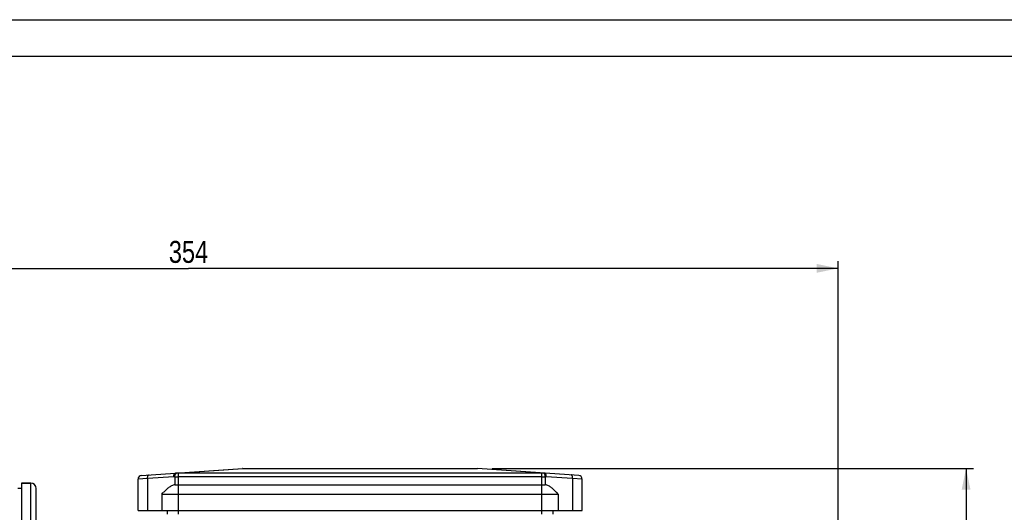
# Model space of a CAD drawing. Header units: millimetres. Extents: x 0 to 841, y 0 to 594.
# Tile 9 of 15: x 273 to 541, y 460 to 594. Entities that reach past the tile are written whole.
import ezdxf

# ---------------------------------------------------------------- set-up
doc = ezdxf.new("R2010")
doc.units = ezdxf.units.MM
doc.header["$LTSCALE"] = 46.2
doc.layers.get('0').update_dxf_attribs({"linetype": 'CONTINUOUS'})
for name, color, linetype in [('ASSI', 7, 'CONTINUOUS'), ('GEOM', 7, 'CONTINUOUS'), ('QUOTE', 7, 'CONTINUOUS')]:
    doc.layers.add(name, color=color, linetype=linetype)
doc.styles.get("Standard").update_dxf_attribs({"font": 'txt', "width": 0.8})
doc.dimstyles.new('DIMSTYLE_3', dxfattribs={"dimtxt": 6, "dimasz": 5.8, "dimexe": 1, "dimexo": 2, "dimgap": 0.75, "dimtad": 1, "dimdec": 3, "dimtxsty": 'Standard', "dimblk": '_FILLED', "dimblk1": '_FILLED', "dimblk2": '_FILLED', "dimcen": 0.09, "dimadec": 3, "dimazin": 2, "dimtp": 0.5, "dimtm": 0.5, "dimtfac": 1, "dimtdec": 3, "dimtofl": 0, "dimtmove": 0, "dimatfit": 3, "dimldrblk": '_FILLED', "dimfxl": 0, "dimtolj": 1, "dimarcsym": 0})

# ---------------------------------------------------------------- blocks, each defined once
blk = doc.blocks.new('_FILLED')
at = {"color": 0, "linetype": 'ByBlock'}
blk.add_solid([(0, 0), (-1, 0.207), (-1, -0.207)], dxfattribs=at)
blk = doc.blocks.new('*D13')
at = {"layer": 'QUOTE', "color": 2, "linetype": 'Continuous'}
for p, q in [((141.5, 390.09), (141.5, 528.15)), ((141.5, 526.15), (318.5, 526.15)), ((495.5, 526.15), (318.5, 526.15)), ((495.5, 425.8), (495.5, 528.15))]:
    blk.add_line(p, q, dxfattribs=at)
at = {"layer": 'QUOTE', "color": 2, "linetype": 'Continuous', "xscale": 5.8, "yscale": 5.8, "zscale": 5.8, "rotation": 180}
blk.add_blockref('_FILLED', (141.5, 526.15), dxfattribs=at)
at = {"layer": 'QUOTE', "color": 2, "linetype": 'Continuous', "xscale": 5.8, "yscale": 5.8, "zscale": 5.8}
blk.add_blockref('_FILLED', (495.5, 526.15), dxfattribs=at)
at = {"layer": 'QUOTE', "color": 2, "linetype": 'Continuous', "insert": (318.5, 533.65), "char_height": 6, "width": 20.4, "attachment_point": 2, "line_spacing_factor": 0.9}
blk.add_mtext('354', dxfattribs=at)
blk = doc.blocks.new('*D16')
at = {"layer": 'QUOTE', "color": 2, "linetype": 'Continuous'}
for p, q in [((207, 486.59), (75.66, 486.59)), ((77.66, 486.59), (77.66, 372.09)), ((77.66, 257.59), (77.66, 372.09)), ((279.5, 257.59), (75.66, 257.59))]:
    blk.add_line(p, q, dxfattribs=at)
at = {"layer": 'QUOTE', "color": 2, "linetype": 'Continuous', "xscale": 5.8, "yscale": 5.8, "zscale": 5.8}
for p, rotation in [((77.66, 486.59), 90), ((77.66, 257.59), 270)]:
    blk.add_blockref('_FILLED', p, dxfattribs=dict(at, rotation=rotation))
at = {"layer": 'QUOTE', "color": 2, "linetype": 'Continuous', "insert": (70.16, 372.09), "char_height": 6, "width": 19.8, "attachment_point": 2, "rotation": 90, "line_spacing_factor": 0.9}
blk.add_mtext('229', dxfattribs=at)
blk = doc.blocks.new('*D20')
at = {"layer": 'QUOTE', "color": 2, "linetype": 'Continuous'}
for p, q in [((401.22, 471.59), (532.39, 471.59)), ((530.39, 471.59), (530.39, 364.59)), ((530.39, 257.59), (530.39, 364.59)), ((433.5, 257.59), (532.39, 257.59))]:
    blk.add_line(p, q, dxfattribs=at)
at = {"layer": 'QUOTE', "color": 2, "linetype": 'Continuous', "xscale": 5.8, "yscale": 5.8, "zscale": 5.8}
for p, rotation in [((530.39, 471.59), 90), ((530.39, 257.59), 270)]:
    blk.add_blockref('_FILLED', p, dxfattribs=dict(at, rotation=rotation))
at = {"layer": 'QUOTE', "color": 2, "linetype": 'Continuous', "insert": (522.89, 364.59), "char_height": 6, "width": 16.8, "attachment_point": 2, "rotation": 90, "line_spacing_factor": 0.9}
blk.add_mtext('214', dxfattribs=at)

msp = doc.modelspace()

# ---------------------------------------------------------------- linework, layer by layer
at = {"color": 7, "linetype": 'Continuous'}
for p, q in [((0, 594), (840, 594)), ((10, 584), (830, 584))]:
    msp.add_line(p, q, dxfattribs=at)
at = {"layer": 'ASSI', "color": 7, "linetype": 'Continuous'}
for p, q in [((273.0042, 467.5915), (273.0042, 259.5915)), ((273.0042, 467.5915), (275.5042, 467.5915)), ((304.7542, 460.0915), (304.7542, 468.6661)), ((314.7856, 467.0915), (315.7542, 467.0915)), ((414.7542, 467.0915), (415.7227, 467.0915)), ((425.7542, 460.0915), (425.7542, 468.6661)), ((273.0042, 466.0915), (272.0042, 466.0915)), ((311.2542, 464.5915), (311.6243, 464.9616)), ((419.2542, 464.5915), (418.884, 464.9616)), ((312.7542, 459.0915), (312.7542, 460.0915)), ((417.7542, 460.0915), (417.7542, 459.0915))]:
    msp.add_line(p, q, dxfattribs=at)
at = {"layer": 'ASSI', "color": 9, "linetype": 'Continuous'}
for p, q in [((315.7542, 459.0915), (315.7542, 460.0915)), ((414.7542, 459.0915), (414.7542, 460.0915))]:
    msp.add_line(p, q, dxfattribs=at)
at = {"layer": 'ASSI', "color": 7, "linetype": 'Continuous'}
for points, knots in [([(314.7856, 467.0915), (314.6297, 467.0915), (314.3143, 467.0409), (313.8759, 466.8508), (313.4661, 466.5954), (312.9453, 466.2024), (312.3302, 465.6558), (311.8582, 465.1955), (311.6243, 464.9616)], [0, 0, 0, 0, 0.12017489, 0.24225648, 0.36630033, 0.49172789, 0.74496946, 1, 1, 1, 1]), ([(418.884, 464.9616), (418.6501, 465.1955), (418.1781, 465.6558), (417.5631, 466.2024), (417.0422, 466.5954), (416.6324, 466.8508), (416.194, 467.0409), (415.8786, 467.0915), (415.7227, 467.0915)], [0, 0, 0, 0, 0.25503075, 0.50827256, 0.63370031, 0.75774448, 0.87982664, 1, 1, 1, 1])]:
    msp.add_open_spline(points, degree=3, knots=knots, dxfattribs=at)
at = {"layer": 'GEOM', "color": 7, "linetype": 'Continuous'}
for p, q in [((305.6844, 469.6636), (333.2193, 471.5891)), ((333.2891, 471.5915), (397.2192, 471.5915)), ((424.8239, 469.6636), (397.289, 471.5891)), ((275.5042, 467.5915), (273.0042, 467.5915)), ((315.7542, 467.0915), (414.7542, 467.0915)), ((277.0042, 297.0915), (277.0042, 466.0907)), ((311.2542, 464.5915), (311.2542, 460.0915)), ((311.2542, 464.5915), (419.2542, 464.5915)), ((419.2542, 464.5915), (419.2542, 460.0915)), ((304.7543, 460.0915), (425.754, 460.0915))]:
    msp.add_line(p, q, dxfattribs=at)
at = {"layer": 'GEOM', "color": 9, "linetype": 'Continuous'}
for p, q in [((315.0184, 470.3115), (333.2891, 471.5891)), ((315.2699, 470.3017), (315.0184, 470.3115)), ((315.7542, 460.0915), (315.7542, 470.293)), ((414.7542, 470.293), (315.7542, 470.293)), ((333.2891, 471.5891), (333.2891, 471.5915)), ((333.2891, 471.5891), (397.2192, 471.5891)), ((397.2192, 471.5915), (397.2192, 471.5891)), ((415.4899, 470.3115), (397.2192, 471.5891)), ((414.7542, 460.0915), (414.7542, 470.293)), ((415.4899, 470.3115), (415.2384, 470.3017)), ((275.5042, 297.1385), (275.5042, 467.5915)), ((307.3328, 468.8103), (304.7542, 468.6661)), ((314.5342, 469.3139), (307.3328, 468.8103)), ((307.3328, 468.8103), (307.3328, 460.0915)), ((314.7856, 469.3042), (314.5342, 469.3139)), ((314.7856, 469.3042), (314.7856, 467.0915)), ((414.7542, 469.2954), (315.7542, 469.2954)), ((415.9742, 469.3139), (415.7227, 469.3042)), ((415.7227, 469.3042), (415.7227, 467.0915)), ((423.1756, 468.8103), (415.9742, 469.3139)), ((423.1756, 468.8103), (423.1756, 460.0915)), ((425.7542, 468.6661), (423.1756, 468.8103))]:
    msp.add_line(p, q, dxfattribs=at)
at = {"layer": 'GEOM', "color": 7, "linetype": 'Continuous'}
for centre, radius, start, end in [((305.7542, 468.6661), 1, 94, 180), ((333.2891, 470.5915), 1, 90, 94), ((397.2192, 470.5915), 1, 86, 90), ((424.7542, 468.6661), 1, 0, 86), ((275.5042, 466.0915), 1.5, 0, 90)]:
    msp.add_arc(centre, radius, start, end, dxfattribs=at)
at = {"layer": 'GEOM', "color": 9, "linetype": 'Continuous'}
for centre, radius, start, end in [((314.9836, 469.8109), 0.5018, 86.014533, 93.985467), ((315.0493, 470.0669), 0.2465, 97.187907, 102.421313), ((333.2542, 471.0885), 0.5018, 86.014533, 93.985467), ((397.2541, 471.0885), 0.5018, 86.014533, 93.985467), ((415.5248, 469.8109), 0.5018, 86.014533, 93.985467), ((415.4591, 470.0669), 0.2465, 77.578687, 82.812093), ((315.7444, 521.8406), 52.5451, 268.954495, 270.010677), ((414.7945, 518.4607), 49.1653, 269.953019, 271.081809)]:
    msp.add_arc(centre, radius, start, end, dxfattribs=at)
for points, knots in [([(307.3328, 468.8103), (307.3261, 468.935), (307.3344, 469.1711), (307.4, 469.4481), (307.4891, 469.6253), (307.5812, 469.7461), (307.6823, 469.8033), (307.7473, 469.8079)], [0, 0, 0, 0, 0.32262158, 0.6071561, 0.72758329, 0.83172425, 1, 1, 1, 1]), ([(314.5342, 469.3139), (314.5275, 469.4385), (314.5357, 469.6747), (314.6016, 469.9517), (314.6901, 470.1288), (314.7654, 470.2257), (314.8519, 470.2906), (314.9174, 470.3093), (314.9487, 470.3115)], [0, 0, 0, 0, 0.32173138, 0.60556834, 0.72566482, 0.82954285, 0.91913978, 1, 1, 1, 1]), ([(314.5342, 469.3139), (314.5381, 469.4484), (314.5697, 469.701), (314.6538, 469.9435), (314.7112, 470.0473)], [0, 0, 0, 0, 0.53149069, 1, 1, 1, 1]), ([(314.7112, 470.0473), (314.7301, 470.0816), (314.7987, 470.1908), (314.9071, 470.288), (314.9963, 470.3076)], [0, 0, 0, 0, 0.30028923, 1, 1, 1, 1]), ([(314.7856, 469.3042), (314.79, 469.4513), (314.8263, 469.7242), (314.9258, 469.9847), (314.9944, 470.0907)], [0, 0, 0, 0, 0.53835103, 1, 1, 1, 1]), ([(314.9944, 470.0907), (315.0073, 470.1106), (315.0562, 470.1794), (315.1194, 470.2402), (315.1729, 470.2693)], [0, 0, 0, 0, 0.28072821, 1, 1, 1, 1]), ([(315.1729, 470.2693), (315.1807, 470.2736), (315.2114, 470.2888), (315.2448, 470.2986), (315.2699, 470.3017)], [0, 0, 0, 0, 0.26146866, 1, 1, 1, 1]), ([(315.7542, 470.293), (315.7121, 470.293), (315.5507, 470.2937), (315.3892, 470.2971), (315.2699, 470.3017)], [0, 0, 0, 0, 0.26028132, 1, 1, 1, 1]), ([(415.2384, 470.3017), (415.2004, 470.3003), (415.039, 470.295), (414.8776, 470.293), (414.7542, 470.293)], [0, 0, 0, 0, 0.23572156, 1, 1, 1, 1]), ([(415.3355, 470.2693), (415.3276, 470.2736), (415.2969, 470.2888), (415.2635, 470.2986), (415.2384, 470.3017)], [0, 0, 0, 0, 0.26146866, 1, 1, 1, 1]), ([(415.514, 470.0907), (415.501, 470.1106), (415.4521, 470.1794), (415.3889, 470.2402), (415.3355, 470.2693)], [0, 0, 0, 0, 0.28072821, 1, 1, 1, 1]), ([(415.7972, 470.0473), (415.7782, 470.0816), (415.7096, 470.1908), (415.6013, 470.288), (415.5121, 470.3076)], [0, 0, 0, 0, 0.30028923, 1, 1, 1, 1]), ([(415.7227, 469.3042), (415.7184, 469.4513), (415.682, 469.7242), (415.5826, 469.9847), (415.514, 470.0907)], [0, 0, 0, 0, 0.53835103, 1, 1, 1, 1]), ([(415.9742, 469.3139), (415.9809, 469.4385), (415.9726, 469.6747), (415.9067, 469.9517), (415.8183, 470.1288), (415.7429, 470.2257), (415.6565, 470.2906), (415.591, 470.3093), (415.5597, 470.3115)], [0, 0, 0, 0, 0.32173138, 0.60556834, 0.72566482, 0.82954285, 0.91913978, 1, 1, 1, 1]), ([(415.9742, 469.3139), (415.9702, 469.4484), (415.9386, 469.701), (415.8546, 469.9435), (415.7972, 470.0473)], [0, 0, 0, 0, 0.53149069, 1, 1, 1, 1]), ([(423.1756, 468.8103), (423.1822, 468.935), (423.1739, 469.1711), (423.1083, 469.4481), (423.0193, 469.6253), (422.9271, 469.7461), (422.826, 469.8033), (422.761, 469.8079)], [0, 0, 0, 0, 0.32262158, 0.6071561, 0.72758329, 0.83172425, 1, 1, 1, 1])]:
    msp.add_open_spline(points, degree=3, knots=knots, dxfattribs=at)

# ---------------------------------------------------------------- dimensions: what is measured, and where the dimension line sits
at = {"layer": 'QUOTE', "color": 2, "linetype": 'Continuous'}
dim = msp.add_linear_dim(base=(495.5042, 526.1484), p1=(141.5042, 388.0915), p2=(495.5042, 423.7989), dimstyle='DIMSTYLE_3', dxfattribs=at)
dim.commit()
dim.dimension.update_dxf_attribs({"geometry": '*D13', "text_midpoint": (318.1042, 526.1484), "dimtype": 160})
for base, p1, p2, picture, middle in [((77.6567, 257.5915), (209.0042, 486.5915), (281.5042, 257.5915), '*D16', (77.6567, 371.6915)), ((530.3927, 257.5915), (399.2192, 471.5915), (431.5042, 257.5915), '*D20', (530.3927, 364.1915))]:
    dim = msp.add_linear_dim(base=base, p1=p1, p2=p2, angle=270, dimstyle='DIMSTYLE_3', dxfattribs=at)
    dim.commit()
    dim.dimension.update_dxf_attribs({"geometry": picture, "text_midpoint": middle, "dimtype": 160})

doc.saveas('drawing.dxf')
